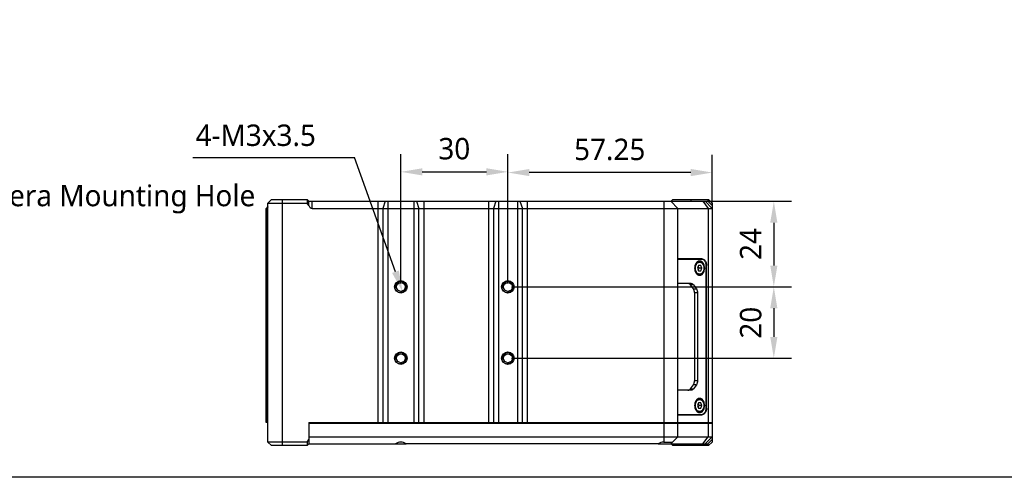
# Model space of a CAD drawing. Header units: millimetres. Extents: x 0 to 365, y 0 to 214.
# Tile 4 of 19: x 70 to 208, y 0 to 64. Entities that reach past the tile are written whole.
import ezdxf

# ---------------------------------------------------------------- set-up
doc = ezdxf.new("R2010")
doc.units = ezdxf.units.MM
doc.header["$LTSCALE"] = 23.1
doc.header["$PDMODE"] = 3
doc.header["$PDSIZE"] = 8
doc.layers.get('0').update_dxf_attribs({"linetype": 'CONTINUOUS'})
doc.layers.get('Defpoints').update_dxf_attribs({"linetype": 'CONTINUOUS'})
doc.layers.add('00_COMPONENTS', color=7, linetype='CONTINUOUS')
doc.layers.add('51__DRAFT_DIMS', color=7, linetype='CONTINUOUS')
doc.styles.get("Standard").update_dxf_attribs({"font": 'Roboto-Regular.ttf'})
doc.dimstyles.new('DIMSTYLE_1', dxfattribs={"dimtxt": 3, "dimasz": 3, "dimexe": 2.5, "dimexo": 0.5, "dimgap": 0.75, "dimtad": 1, "dimlfac": 2, "dimdsep": 46, "dimtxsty": 'STANDARD', "dimblk": '_FILLED', "dimblk1": '_FILLED', "dimblk2": '_FILLED', "dimcen": 0.09, "dimclrt": 3, "dimazin": 2, "dimtp": 0.3, "dimtm": 0.3, "dimtfac": 1, "dimtofl": 0, "dimtmove": 0, "dimatfit": 3, "dimldrblk": '_FILLED', "dimfxl": 1, "dimtolj": 1, "dimarcsym": 0})
doc.dimstyles.new('DIMSTYLE_4', dxfattribs={"dimtxt": 3, "dimasz": 3, "dimexe": 2.5, "dimexo": 0.5, "dimtad": 1, "dimlfac": 2, "dimdsep": 46, "dimtxsty": 'STANDARD', "dimblk": '_FILLED', "dimblk1": '_FILLED', "dimblk2": '_FILLED', "dimcen": 0.09, "dimclrt": 3, "dimazin": 2, "dimtp": 0.1, "dimtm": 0.1, "dimtfac": 1, "dimtofl": 0, "dimtmove": 0, "dimatfit": 1, "dimldrblk": '_FILLED', "dimfxl": 1, "dimtolj": 1, "dimarcsym": 0})
doc.dimstyles.new('DIMSTYLE_6', dxfattribs={"dimtxt": 3, "dimasz": 3, "dimexe": 2.5, "dimexo": 0.5, "dimgap": 0.75, "dimtad": 1, "dimlfac": 2, "dimdsep": 46, "dimtxsty": 'STANDARD', "dimblk": '_FILLED', "dimblk1": '_FILLED', "dimblk2": '_FILLED', "dimcen": 0.09, "dimclrt": 3, "dimazin": 2, "dimtp": 0.2, "dimtm": 0.2, "dimtfac": 1, "dimtofl": 0, "dimtmove": 0, "dimatfit": 3, "dimldrblk": '_FILLED', "dimfxl": 1, "dimtolj": 1, "dimarcsym": 0})

# ---------------------------------------------------------------- blocks, each defined once
blk = doc.blocks.new('_FILLED')
at = {"color": 0, "linetype": 'ByBlock'}
blk.add_solid([(0, 0), (-1, 0.167), (-1, -0.167)], dxfattribs=at)
blk = doc.blocks.new('*D19')
at = {"layer": '51__DRAFT_DIMS', "color": 0, "lineweight": -2}
for p, q in [((139.16, 26.69), (178.42, 26.69)), ((175.92, 23.69), (175.92, 19.69)), ((139.16, 16.69), (178.42, 16.69))]:
    blk.add_line(p, q, dxfattribs=at)
at = {"layer": 'Defpoints', "color": 0}
for p in [(138.66, 26.69), (138.66, 16.69), (175.92, 16.69)]:
    blk.add_point(p, dxfattribs=at)
at = {"layer": '51__DRAFT_DIMS', "color": 0, "linetype": 'ByBlock', "lineweight": -2, "xscale": 3, "yscale": 3, "zscale": 3}
for p, rotation in [((175.92, 26.69), 90), ((175.92, 16.69), 270)]:
    blk.add_blockref('_FILLED', p, dxfattribs=dict(at, rotation=rotation))
at = {"layer": '51__DRAFT_DIMS', "color": 3, "insert": (171.17, 21.67), "char_height": 3, "attachment_point": 2, "rotation": 90, "line_spacing_factor": 0.9}
blk.add_mtext('\\A1;20', dxfattribs=at)
blk = doc.blocks.new('*D20')
at = {"layer": '51__DRAFT_DIMS', "color": 0, "lineweight": -2}
for p, q in [((123.66, 27.19), (123.66, 45.32)), ((138.66, 27.19), (138.66, 45.32)), ((126.66, 42.82), (135.66, 42.82))]:
    blk.add_line(p, q, dxfattribs=at)
at = {"layer": 'Defpoints', "color": 0}
for p in [(138.66, 42.82), (123.66, 26.69), (138.66, 26.69)]:
    blk.add_point(p, dxfattribs=at)
at = {"layer": '51__DRAFT_DIMS', "color": 0, "linetype": 'ByBlock', "lineweight": -2, "xscale": 3, "yscale": 3, "zscale": 3, "rotation": 180}
blk.add_blockref('_FILLED', (123.66, 42.82), dxfattribs=at)
at = {"layer": '51__DRAFT_DIMS', "color": 0, "linetype": 'ByBlock', "lineweight": -2, "xscale": 3, "yscale": 3, "zscale": 3}
blk.add_blockref('_FILLED', (138.66, 42.82), dxfattribs=at)
at = {"layer": '51__DRAFT_DIMS', "color": 3, "insert": (131.15, 47.57), "char_height": 3, "attachment_point": 2, "line_spacing_factor": 0.9}
blk.add_mtext('\\A1;30', dxfattribs=at)
blk = doc.blocks.new('*D21')
at = {"layer": '51__DRAFT_DIMS', "color": 0, "lineweight": -2}
for p, q in [((138.66, 27.19), (138.66, 45.22)), ((167.29, 38.19), (167.29, 45.22)), ((164.29, 42.72), (141.66, 42.72))]:
    blk.add_line(p, q, dxfattribs=at)
at = {"layer": 'Defpoints', "color": 0}
for p in [(138.66, 42.72), (167.29, 37.69), (138.66, 26.69)]:
    blk.add_point(p, dxfattribs=at)
at = {"layer": '51__DRAFT_DIMS', "color": 0, "linetype": 'ByBlock', "lineweight": -2, "xscale": 3, "yscale": 3, "zscale": 3, "rotation": 180}
blk.add_blockref('_FILLED', (138.66, 42.72), dxfattribs=at)
at = {"layer": '51__DRAFT_DIMS', "color": 0, "linetype": 'ByBlock', "lineweight": -2, "xscale": 3, "yscale": 3, "zscale": 3}
blk.add_blockref('_FILLED', (167.29, 42.72), dxfattribs=at)
at = {"layer": '51__DRAFT_DIMS', "color": 3, "insert": (152.93, 47.47), "char_height": 3, "attachment_point": 2, "line_spacing_factor": 0.9}
blk.add_mtext('\\A1;57.25', dxfattribs=at)
blk = doc.blocks.new('*D22')
at = {"layer": '51__DRAFT_DIMS', "color": 0, "lineweight": -2}
for p, q in [((160.99, 38.69), (178.42, 38.69)), ((175.92, 35.69), (175.92, 29.69)), ((139.16, 26.69), (178.42, 26.69))]:
    blk.add_line(p, q, dxfattribs=at)
at = {"layer": 'Defpoints', "color": 0}
for p in [(160.49, 38.69), (138.66, 26.69), (175.92, 26.69)]:
    blk.add_point(p, dxfattribs=at)
at = {"layer": '51__DRAFT_DIMS', "color": 0, "linetype": 'ByBlock', "lineweight": -2, "xscale": 3, "yscale": 3, "zscale": 3}
for p, rotation in [((175.92, 38.69), 90), ((175.92, 26.69), 270)]:
    blk.add_blockref('_FILLED', p, dxfattribs=dict(at, rotation=rotation))
at = {"layer": '51__DRAFT_DIMS', "color": 3, "insert": (171.17, 32.7), "char_height": 3, "attachment_point": 2, "rotation": 90, "line_spacing_factor": 0.9}
blk.add_mtext('\\A1;24', dxfattribs=at)
blk = doc.blocks.new('*D23')
at = {"layer": '51__DRAFT_DIMS', "color": 0, "lineweight": -2}
for p in [(94.51, 44.83), (122.9, 28.81)]:
    blk.add_line(p, (117.16, 44.83), dxfattribs=at)
at = {"layer": 'Defpoints', "color": 0}
for p in [(123.41, 27.4), (123.92, 25.99)]:
    blk.add_point(p, dxfattribs=at)
at = {"layer": '51__DRAFT_DIMS', "color": 0, "linetype": 'ByBlock', "lineweight": -2, "xscale": 3, "yscale": 3, "zscale": 3, "rotation": 289.7148705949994}
blk.add_blockref('_FILLED', (123.92, 25.99), dxfattribs=at)
at = {"layer": '51__DRAFT_DIMS', "color": 3, "insert": (111.76, 49.45), "char_height": 3, "attachment_point": 3, "line_spacing_factor": 0.9}
blk.add_mtext('\\A1;4-M3x3.5', dxfattribs=at)

msp = doc.modelspace()

# ---------------------------------------------------------------- linework, layer by layer
msp.add_lwpolyline([(0, 214.3565), (364.8857, 214.3565), (364.8857, 0), (0, 0)], close=True)
at = {"layer": '00_COMPONENTS', "color": 3}
for p, q in [((105.537, 38.9447), (105.037, 38.4447)), ((105.037, 37.9447), (104.787, 37.6947)), ((104.787, 37.6947), (105.037, 37.6947)), ((105.037, 37.828), (104.912, 37.6947))]:
    msp.add_line(p, q, dxfattribs=at)
at = {"layer": '00_COMPONENTS', "color": 7}
for p, q in [((105.537, 38.9447), (110.537, 38.9447)), ((110.537, 38.9447), (110.537, 38.4447)), ((110.787, 38.6947), (110.537, 38.9447)), ((110.787, 38.0911), (110.787, 38.6947)), ((110.787, 38.6947), (166.6835, 38.6947)), ((161.487, 38.6947), (162.487, 37.6947)), ((161.787, 38.9447), (161.537, 38.6947)), ((161.787, 38.9447), (166.787, 38.9447)), ((166.287, 38.6947), (167.287, 37.6947)), ((166.787, 38.9447), (166.6835, 38.6947)), ((166.6835, 38.6947), (167.287, 38.0911)), ((167.287, 38.4447), (166.787, 38.9447)), ((104.787, 7.6947), (104.787, 37.6947)), ((105.037, 4.9447), (105.037, 38.4447)), ((105.037, 38.4447), (110.537, 38.4447)), ((110.787, 38.0911), (110.537, 38.4447)), ((111.2362, 37.6947), (167.287, 37.6947)), ((162.487, 7.6947), (162.487, 37.6947)), ((167.287, 38.4447), (167.287, 4.9447)), ((165.8443, 30.6197), (162.487, 30.6197)), ((162.487, 30.5697), (165.8266, 30.5697)), ((165.373, 29.6947), (165.2199, 29.3197)), ((165.2199, 29.3197), (165.373, 28.9447)), ((165.4434, 29.3197), (165.3316, 29.5934)), ((165.3316, 29.046), (165.4434, 29.3197)), ((165.6792, 29.6947), (165.373, 29.6947)), ((165.8323, 29.3197), (165.4434, 29.3197)), ((165.8323, 29.3197), (165.6792, 29.6947)), ((165.6792, 28.9447), (165.8323, 29.3197)), ((166.463, 9.7197), (166.463, 29.6697)), ((166.4984, 9.6947), (166.4984, 29.6947)), ((165.373, 28.9447), (165.6792, 28.9447)), ((162.487, 27.1947), (164.2988, 27.1947)), ((164.646, 26.4144), (164.2495, 26.975)), ((164.6738, 26.975), (165.0703, 26.4144)), ((164.8013, 25.884), (164.8013, 13.5054)), ((165.2256, 25.884), (165.2256, 13.5054)), ((164.2495, 12.4144), (164.646, 12.975)), ((165.0703, 12.975), (164.6738, 12.4144)), ((164.2988, 12.1947), (162.487, 12.1947)), ((165.373, 10.4447), (165.2199, 10.0697)), ((165.2199, 10.0697), (165.373, 9.6947)), ((165.4434, 10.0697), (165.3316, 10.3434)), ((165.3316, 9.796), (165.4434, 10.0697)), ((165.6792, 10.4447), (165.373, 10.4447)), ((165.373, 9.6947), (165.6792, 9.6947)), ((165.8323, 10.0697), (165.4434, 10.0697)), ((165.8323, 10.0697), (165.6792, 10.4447)), ((165.6792, 9.6947), (165.8323, 10.0697)), ((162.487, 8.8197), (165.8266, 8.8197)), ((162.487, 8.7697), (165.8443, 8.7697)), ((105.037, 7.6947), (104.787, 7.6947)), ((110.787, 7.6947), (110.787, 4.6947)), ((110.787, 7.6947), (167.287, 7.6947)), ((110.787, 7.5947), (167.287, 7.5947)), ((110.837, 4.6947), (110.837, 7.5947)), ((111.287, 7.5947), (111.287, 7.6947)), ((162.037, 7.5947), (162.037, 7.6947)), ((162.487, 5.6947), (162.487, 7.5947)), ((166.837, 7.5947), (166.837, 7.6947)), ((110.837, 5.6947), (167.287, 5.6947)), ((162.487, 5.6947), (161.487, 4.6947)), ((166.287, 4.6947), (167.287, 5.6947)), ((105.537, 4.4447), (105.037, 4.9447)), ((110.537, 4.9447), (105.037, 4.9447)), ((110.537, 4.4447), (105.537, 4.4447)), ((110.537, 4.9447), (110.787, 5.2982)), ((110.537, 4.9447), (110.537, 4.4447)), ((110.537, 4.4447), (110.787, 4.6947)), ((110.787, 4.6947), (122.912, 4.6947)), ((122.9132, 4.6947), (124.4109, 4.6947)), ((159.737, 4.6947), (124.412, 4.6947)), ((159.7382, 4.6947), (166.6835, 4.6947)), ((160.487, 4.9447), (161.737, 4.9447)), ((161.787, 4.4447), (161.537, 4.6947)), ((166.787, 4.4447), (161.787, 4.4447)), ((166.6835, 4.6947), (167.287, 5.2982)), ((166.6835, 4.6947), (166.787, 4.4447)), ((166.787, 4.4447), (167.287, 4.9447))]:
    msp.add_line(p, q, dxfattribs=at)
at = {"layer": '00_COMPONENTS', "color": 4}
for p, q in [((107.037, 38.9447), (107.037, 4.4447)), ((111.2362, 37.6947), (111.2362, 38.6947)), ((120.4438, 38.6947), (120.4438, 7.6947)), ((121.4877, 38.6947), (121.1398, 37.6947)), ((121.8357, 38.6947), (121.8357, 7.6947)), ((125.4883, 38.6947), (125.4883, 7.6947)), ((125.8363, 38.6947), (126.1843, 37.6947)), ((126.8803, 38.6947), (126.8803, 7.6947)), ((135.9438, 38.6947), (135.9438, 7.6947)), ((136.9877, 38.6947), (136.6398, 37.6947)), ((137.3357, 38.6947), (137.3357, 7.6947)), ((139.9883, 38.6947), (139.9883, 7.6947)), ((140.3363, 38.6947), (140.6843, 37.6947)), ((141.3803, 38.6947), (141.3803, 7.6947)), ((160.487, 38.6947), (160.487, 4.9447)), ((164.287, 38.9447), (164.287, 38.6947)), ((165.9941, 38.6947), (166.7012, 37.6947)), ((104.912, 7.6947), (104.912, 37.6947)), ((121.1398, 37.6947), (121.1398, 7.6947)), ((126.1843, 7.6947), (126.1843, 37.6947)), ((136.6398, 37.6947), (136.6398, 7.6947)), ((140.6843, 7.6947), (140.6843, 37.6947)), ((166.7012, 37.6947), (166.7012, 7.6947)), ((166.4984, 29.6947), (166.4627, 29.6947)), ((164.6738, 26.975), (164.2495, 26.975)), ((164.646, 26.4144), (165.0703, 26.4144)), ((164.8013, 25.884), (165.2256, 25.884)), ((165.0703, 12.975), (164.646, 12.975)), ((165.2256, 13.5054), (164.8013, 13.5054)), ((164.2495, 12.4144), (164.6738, 12.4144)), ((166.4984, 9.6947), (166.4627, 9.6947)), ((166.383, 7.5947), (166.383, 7.6947)), ((166.7012, 7.5947), (166.7012, 5.6947)), ((165.9941, 4.6947), (166.7012, 5.6947)), ((164.287, 4.4447), (164.287, 4.6947))]:
    msp.add_line(p, q, dxfattribs=at)
at = {"layer": '00_COMPONENTS', "color": 7}
for centre, radius in [((123.662, 26.6947), 0.875), ((123.662, 26.6947), 0.625), ((138.662, 26.6947), 0.875), ((138.662, 26.6947), 0.625), ((123.662, 16.6947), 0.875), ((123.662, 16.6947), 0.625), ((138.662, 16.6947), 0.875), ((138.662, 16.6947), 0.625)]:
    msp.add_circle(centre, radius, dxfattribs=at)
for centre, radius, start, end in [((165.4189, 29.8092), 0.5106, 78.122052, 83.910197), ((165.4189, 28.8302), 0.5106, 276.089803, 281.877948), ((165.5261, 28.82), 0.5003, 270.000057, 271.368991), ((165.5261, 28.8201), 0.5004, 271.369004, 272.022792), ((165.4189, 10.5592), 0.5106, 78.122052, 83.910197), ((165.5261, 10.5694), 0.5003, 88.631009, 89.999943), ((165.5261, 10.5693), 0.5004, 87.977208, 88.630996), ((165.4189, 9.5802), 0.5106, 276.089803, 281.877948)]:
    msp.add_arc(centre, radius, start, end, dxfattribs=at)
at = {"layer": '00_COMPONENTS', "color": 4}
for centre in [(123.662, 26.6947), (138.662, 26.6947), (123.662, 16.6947), (138.662, 16.6947)]:
    msp.add_arc(centre, 0.75, 255, 195, dxfattribs=at)
at = {"layer": '00_COMPONENTS', "color": 7}
for centre, major_axis, ratio, start_param, end_param in [((111.2362, 38.4018), (0, 0.7071), 0.70710678, -4.25752533, -3.14159265), ((123.662, 3.6947), (1.25, 0), 1, 7.21048053, 8.49748274), ((160.487, 3.6947), (1.25, 0), 1, 1.57079633, 2.21429744)]:
    msp.add_ellipse(centre, major_axis=major_axis, ratio=ratio, start_param=start_param, end_param=end_param, dxfattribs=at)
for points, knots in [([(165.4199, 30.5697), (165.3866, 30.5859), (165.3173, 30.611), (165.244, 30.6197), (165.2079, 30.6197)], [0, 0, 0, 0, 0.5064444, 1, 1, 1, 1]), ([(166.463, 29.6697), (166.463, 29.7856), (166.4397, 29.9585), (166.361, 30.1689), (166.2824, 30.3061), (166.1861, 30.4194), (166.0753, 30.5045), (165.9539, 30.5576), (165.8684, 30.5697), (165.8266, 30.5697)], [0, 0, 0, 0, 0.28679005, 0.42394984, 0.55397096, 0.67579467, 0.78952103, 0.89663706, 1, 1, 1, 1]), ([(165.8443, 30.6197), (165.8872, 30.6197), (165.9751, 30.6072), (166.0999, 30.5527), (166.2138, 30.4652), (166.3127, 30.3487), (166.3935, 30.2078), (166.4744, 29.9915), (166.4984, 29.8138), (166.4984, 29.6947)], [0, 0, 0, 0, 0.10336259, 0.21047887, 0.32420525, 0.44602899, 0.57605013, 0.71321001, 1, 1, 1, 1]), ([(165.5261, 30.3197), (165.4797, 30.3197), (165.3847, 30.3062), (165.2498, 30.2473), (165.1267, 30.1527), (165.0197, 30.0268), (164.9323, 29.8744), (164.8449, 29.6406), (164.819, 29.4485), (164.819, 29.3197)], [0, 0, 0, 0, 0.10336265, 0.21047885, 0.32420522, 0.44602894, 0.57605009, 0.71320995, 1, 1, 1, 1]), ([(164.819, 29.3197), (164.819, 29.1909), (164.8449, 28.9988), (164.9323, 28.765), (165.0197, 28.6126), (165.1267, 28.4867), (165.2498, 28.3921), (165.3847, 28.3332), (165.4797, 28.3197), (165.5261, 28.3197)], [0, 0, 0, 0, 0.28679005, 0.42394991, 0.55397106, 0.67579478, 0.78952115, 0.89663735, 1, 1, 1, 1]), ([(165.2032, 30.2095), (165.2418, 30.2289), (165.3227, 30.2592), (165.4086, 30.2697), (165.4511, 30.2697)], [0, 0, 0, 0, 0.50394083, 1, 1, 1, 1]), ([(165.4511, 30.2697), (165.475, 30.2697), (165.523, 30.2664), (165.6179, 30.2469), (165.7328, 30.1981), (165.8556, 30.1059), (165.9608, 29.9849), (166.0454, 29.8402), (166.1075, 29.6772), (166.1454, 29.5017), (166.1582, 29.3197), (166.1454, 29.1377), (166.1075, 28.9621), (166.0454, 28.7991), (165.9608, 28.6545), (165.8556, 28.5335), (165.7328, 28.4413), (165.6179, 28.3925), (165.523, 28.373), (165.475, 28.3697), (165.4511, 28.3697)], [0, 0, 0, 0, 0.02747426, 0.05508062, 0.11114123, 0.16929049, 0.23022993, 0.2942163, 0.36100926, 0.42993394, 0.50000395, 0.57007369, 0.63899754, 0.70578932, 0.76977425, 0.83071215, 0.88886003, 0.9449196, 0.97252593, 1, 1, 1, 1]), ([(165.9078, 30.0437), (165.8823, 30.078), (165.8278, 30.1415), (165.7341, 30.22), (165.6326, 30.2776), (165.5602, 30.3012), (165.524, 30.3088)], [0, 0, 0, 0, 0.26923708, 0.52432552, 0.76687234, 1, 1, 1, 1]), ([(166.2332, 29.3197), (166.2332, 29.4485), (166.2073, 29.6406), (166.1199, 29.8744), (166.0325, 30.0268), (165.9255, 30.1527), (165.8024, 30.2473), (165.6676, 30.3062), (165.5725, 30.3197), (165.5261, 30.3197)], [0, 0, 0, 0, 0.28679005, 0.42394991, 0.55397106, 0.67579478, 0.78952115, 0.89663735, 1, 1, 1, 1]), ([(165.5438, 28.32), (165.5895, 28.3216), (165.6829, 28.338), (165.8145, 28.3998), (165.9345, 28.4957), (166.0385, 28.6216), (166.1233, 28.7728), (166.2081, 29.0037), (166.2332, 29.1929), (166.2332, 29.3197)], [0, 0, 0, 0, 0.10332242, 0.21069777, 0.32476142, 0.44682789, 0.57690426, 0.71391351, 1, 1, 1, 1]), ([(165.4511, 28.3697), (165.4086, 28.3697), (165.3227, 28.3802), (165.2417, 28.4105), (165.2031, 28.43)], [0, 0, 0, 0, 0.49605256, 1, 1, 1, 1]), ([(165.524, 28.3306), (165.5602, 28.3382), (165.6324, 28.3617), (165.7337, 28.4191), (165.8273, 28.4975), (165.8818, 28.5607), (165.9072, 28.5949)], [0, 0, 0, 0, 0.23316435, 0.47572643, 0.73080222, 1, 1, 1, 1]), ([(164.2495, 26.975), (164.2258, 27.0085), (164.1741, 27.0695), (164.0818, 27.1404), (163.9806, 27.1846), (163.9094, 27.1947), (163.8745, 27.1947)], [0, 0, 0, 0, 0.27312962, 0.52810494, 0.76826021, 1, 1, 1, 1]), ([(164.2988, 27.1947), (164.3336, 27.1947), (164.4049, 27.1846), (164.506, 27.1404), (164.5984, 27.0695), (164.6501, 27.0085), (164.6738, 26.975)], [0, 0, 0, 0, 0.23173979, 0.47189506, 0.72687038, 1, 1, 1, 1]), ([(164.8013, 25.884), (164.8013, 25.9329), (164.7946, 26.03), (164.7559, 26.2127), (164.6978, 26.3411), (164.646, 26.4144)], [0, 0, 0, 0, 0.26206623, 0.51917055, 1, 1, 1, 1]), ([(165.0703, 26.4144), (165.122, 26.3411), (165.1801, 26.2127), (165.2189, 26.03), (165.2256, 25.9329), (165.2256, 25.884)], [0, 0, 0, 0, 0.48082945, 0.73793377, 1, 1, 1, 1]), ([(164.646, 12.975), (164.6978, 13.0483), (164.7559, 13.1767), (164.7946, 13.3594), (164.8013, 13.4565), (164.8013, 13.5054)], [0, 0, 0, 0, 0.48082945, 0.73793377, 1, 1, 1, 1]), ([(165.2256, 13.5054), (165.2256, 13.4565), (165.2189, 13.3594), (165.1801, 13.1767), (165.122, 13.0483), (165.0703, 12.975)], [0, 0, 0, 0, 0.26206623, 0.51917055, 1, 1, 1, 1]), ([(163.8745, 12.1947), (163.9094, 12.1947), (163.9806, 12.2048), (164.0818, 12.249), (164.1741, 12.3199), (164.2258, 12.3809), (164.2495, 12.4144)], [0, 0, 0, 0, 0.23173979, 0.47189506, 0.72687038, 1, 1, 1, 1]), ([(164.6738, 12.4144), (164.6501, 12.3809), (164.5984, 12.3199), (164.506, 12.249), (164.4049, 12.2048), (164.3336, 12.1947), (164.2988, 12.1947)], [0, 0, 0, 0, 0.27312962, 0.52810494, 0.76826021, 1, 1, 1, 1]), ([(165.5261, 11.0697), (165.4797, 11.0697), (165.3847, 11.0562), (165.2498, 10.9973), (165.1267, 10.9027), (165.0197, 10.7768), (164.9323, 10.6244), (164.8449, 10.3906), (164.819, 10.1985), (164.819, 10.0697)], [0, 0, 0, 0, 0.10336265, 0.21047885, 0.32420522, 0.44602894, 0.57605009, 0.71320995, 1, 1, 1, 1]), ([(165.9078, 10.7937), (165.8823, 10.828), (165.8278, 10.8915), (165.7341, 10.97), (165.6326, 11.0276), (165.5602, 11.0512), (165.524, 11.0588)], [0, 0, 0, 0, 0.26923708, 0.52432552, 0.76687234, 1, 1, 1, 1]), ([(166.2332, 10.0697), (166.2332, 10.1965), (166.2081, 10.3857), (166.1233, 10.6166), (166.0385, 10.7678), (165.9345, 10.8937), (165.8145, 10.9896), (165.6829, 11.0514), (165.5895, 11.0678), (165.5438, 11.0694)], [0, 0, 0, 0, 0.28608649, 0.42309574, 0.55317211, 0.67523858, 0.78930223, 0.89667758, 1, 1, 1, 1]), ([(164.819, 10.0697), (164.819, 9.9409), (164.8449, 9.7488), (164.9323, 9.515), (165.0197, 9.3626), (165.1267, 9.2367), (165.2498, 9.1421), (165.3847, 9.0832), (165.4797, 9.0697), (165.5261, 9.0697)], [0, 0, 0, 0, 0.28679005, 0.42394991, 0.55397106, 0.67579478, 0.78952115, 0.89663735, 1, 1, 1, 1]), ([(165.2032, 10.9595), (165.2418, 10.9789), (165.3227, 11.0092), (165.4086, 11.0197), (165.4511, 11.0197)], [0, 0, 0, 0, 0.50394083, 1, 1, 1, 1]), ([(165.4511, 11.0197), (165.475, 11.0197), (165.523, 11.0164), (165.6179, 10.9969), (165.7328, 10.9481), (165.8556, 10.8559), (165.9608, 10.7349), (166.0454, 10.5902), (166.1075, 10.4272), (166.1454, 10.2517), (166.1582, 10.0697), (166.1454, 9.8877), (166.1075, 9.7121), (166.0454, 9.5491), (165.9608, 9.4045), (165.8556, 9.2835), (165.7328, 9.1913), (165.6179, 9.1425), (165.523, 9.123), (165.475, 9.1197), (165.4511, 9.1197)], [0, 0, 0, 0, 0.02747426, 0.05508062, 0.11114123, 0.16929049, 0.23022993, 0.2942163, 0.36100926, 0.42993394, 0.50000395, 0.57007369, 0.63899754, 0.70578932, 0.76977425, 0.83071215, 0.88886003, 0.9449196, 0.97252593, 1, 1, 1, 1]), ([(165.5261, 9.0697), (165.5725, 9.0697), (165.6676, 9.0832), (165.8024, 9.1421), (165.9255, 9.2367), (166.0325, 9.3626), (166.1199, 9.515), (166.2073, 9.7488), (166.2332, 9.9409), (166.2332, 10.0697)], [0, 0, 0, 0, 0.10336265, 0.21047885, 0.32420522, 0.44602894, 0.57605009, 0.71320995, 1, 1, 1, 1]), ([(165.8266, 8.8197), (165.8684, 8.8197), (165.9539, 8.8318), (166.0753, 8.8849), (166.1861, 8.97), (166.2824, 9.0833), (166.361, 9.2205), (166.4397, 9.4309), (166.463, 9.6038), (166.463, 9.7197)], [0, 0, 0, 0, 0.10336294, 0.21047897, 0.32420533, 0.44602904, 0.57605016, 0.71320995, 1, 1, 1, 1]), ([(166.4984, 9.6947), (166.4984, 9.5755), (166.4744, 9.3978), (166.3935, 9.1816), (166.3127, 9.0407), (166.2138, 8.9242), (166.0999, 8.8367), (165.9751, 8.7822), (165.8872, 8.7697), (165.8443, 8.7697)], [0, 0, 0, 0, 0.28678999, 0.42394987, 0.55397101, 0.67579475, 0.78952113, 0.89663741, 1, 1, 1, 1]), ([(165.4511, 9.1197), (165.4086, 9.1197), (165.3227, 9.1302), (165.2417, 9.1605), (165.2031, 9.18)], [0, 0, 0, 0, 0.49605256, 1, 1, 1, 1]), ([(165.2079, 8.7697), (165.244, 8.7697), (165.3173, 8.7784), (165.3866, 8.8035), (165.4199, 8.8196)], [0, 0, 0, 0, 0.4935556, 1, 1, 1, 1]), ([(165.524, 9.0806), (165.5602, 9.0882), (165.6324, 9.1117), (165.7337, 9.1691), (165.8273, 9.2475), (165.8818, 9.3107), (165.9072, 9.3449)], [0, 0, 0, 0, 0.23316435, 0.47572643, 0.73080222, 1, 1, 1, 1])]:
    msp.add_open_spline(points, degree=3, knots=knots, dxfattribs=at)
at = {"layer": '00_COMPONENTS', "color": 4}
for points in [[(165.5261, 28.4758), (165.4869, 28.4758), (165.4067, 28.4871), (165.2929, 28.5369), (165.189, 28.6167), (165.0987, 28.723), (165.025, 28.8515), (164.9704, 28.9975), (164.9369, 29.1556), (164.9256, 29.3197), (164.9369, 29.4838), (164.9704, 29.6418), (165.025, 29.7878), (165.0987, 29.9164), (165.189, 30.0227), (165.2929, 30.1025), (165.4067, 30.1523), (165.4869, 30.1636), (165.5261, 30.1636)], [(165.5261, 30.1636), (165.5653, 30.1636), (165.6455, 30.1523), (165.7593, 30.1025), (165.8632, 30.0227), (165.9535, 29.9164), (166.0272, 29.7878), (166.0818, 29.6418), (166.1153, 29.4838), (166.1266, 29.3197), (166.1153, 29.1556), (166.0818, 28.9975), (166.0272, 28.8515), (165.9535, 28.723), (165.8632, 28.6167), (165.7593, 28.5369), (165.6455, 28.4871), (165.5653, 28.4758), (165.5261, 28.4758)], [(165.5261, 9.2258), (165.4869, 9.2258), (165.4067, 9.2371), (165.2929, 9.2869), (165.189, 9.3667), (165.0987, 9.473), (165.025, 9.6015), (164.9704, 9.7475), (164.9369, 9.9056), (164.9256, 10.0697), (164.9369, 10.2338), (164.9704, 10.3918), (165.025, 10.5378), (165.0987, 10.6664), (165.189, 10.7727), (165.2929, 10.8525), (165.4067, 10.9023), (165.4869, 10.9136), (165.5261, 10.9136)], [(165.5261, 10.9136), (165.5653, 10.9136), (165.6455, 10.9023), (165.7593, 10.8525), (165.8632, 10.7727), (165.9535, 10.6664), (166.0272, 10.5378), (166.0818, 10.3918), (166.1153, 10.2338), (166.1266, 10.0697), (166.1153, 9.9056), (166.0818, 9.7475), (166.0272, 9.6015), (165.9535, 9.473), (165.8632, 9.3667), (165.7593, 9.2869), (165.6455, 9.2371), (165.5653, 9.2258), (165.5261, 9.2258)]]:
    msp.add_open_spline(points, degree=3, knots=[0, 0, 0, 0, 0.05164567, 0.10516335, 0.16198569, 0.22285366, 0.28781738, 0.35634776, 0.4274874, 0.5, 0.5725126, 0.64365224, 0.71218262, 0.77714634, 0.83801431, 0.89483665, 0.94835433, 1, 1, 1, 1], dxfattribs=at)

# ---------------------------------------------------------------- texts
at = {"color": 3}
msp.add_text('Non-Camera Mounting Hole', height=3, dxfattribs=at).set_placement((51.4548, 37.9957))

# ---------------------------------------------------------------- dimensions: what is measured, and where the dimension line sits
at = {"layer": '51__DRAFT_DIMS', "color": 4}
dim = msp.add_diameter_dim_2p(p1=(123.409, 27.4007), p2=(123.915, 25.9887), text='4-M3x3.5', dimstyle='DIMSTYLE_4', override={"dimtih": 1, "dimtoh": 1, "dimpost": '<>', "dimtxsty": 'STANDARD'}, dxfattribs=at)
dim.commit()
dim.dimension.update_dxf_attribs({"geometry": '*D23', "text_midpoint": (103.1341, 44.8288), "dimtype": 163})
dim = msp.add_linear_dim(base=(138.662, 42.8242), p1=(123.662, 26.6947), p2=(138.662, 26.6947), dimstyle='DIMSTYLE_6', dxfattribs=at)
dim.commit()
dim.dimension.update_dxf_attribs({"geometry": '*D20', "text_midpoint": (131.1532, 42.8242), "dimtype": 160})
for base, p1, p2, angle, dimstyle, picture, middle in [((138.662, 42.7235), (167.287, 37.6947), (138.662, 26.6947), 180, 'DIMSTYLE_1', '*D21', (152.9277, 42.7235)), ((175.9191, 26.6947), (160.487, 38.6947), (138.662, 26.6947), 270, 'DIMSTYLE_6', '*D22', (175.9191, 32.6976)), ((175.9191, 16.6947), (138.662, 26.6947), (138.662, 16.6947), 270, 'DIMSTYLE_6', '*D19', (175.9191, 21.6683))]:
    dim = msp.add_linear_dim(base=base, p1=p1, p2=p2, angle=angle, dimstyle=dimstyle, dxfattribs=at)
    dim.commit()
    dim.dimension.update_dxf_attribs({"geometry": picture, "text_midpoint": middle, "dimtype": 160})

doc.saveas('drawing.dxf')
